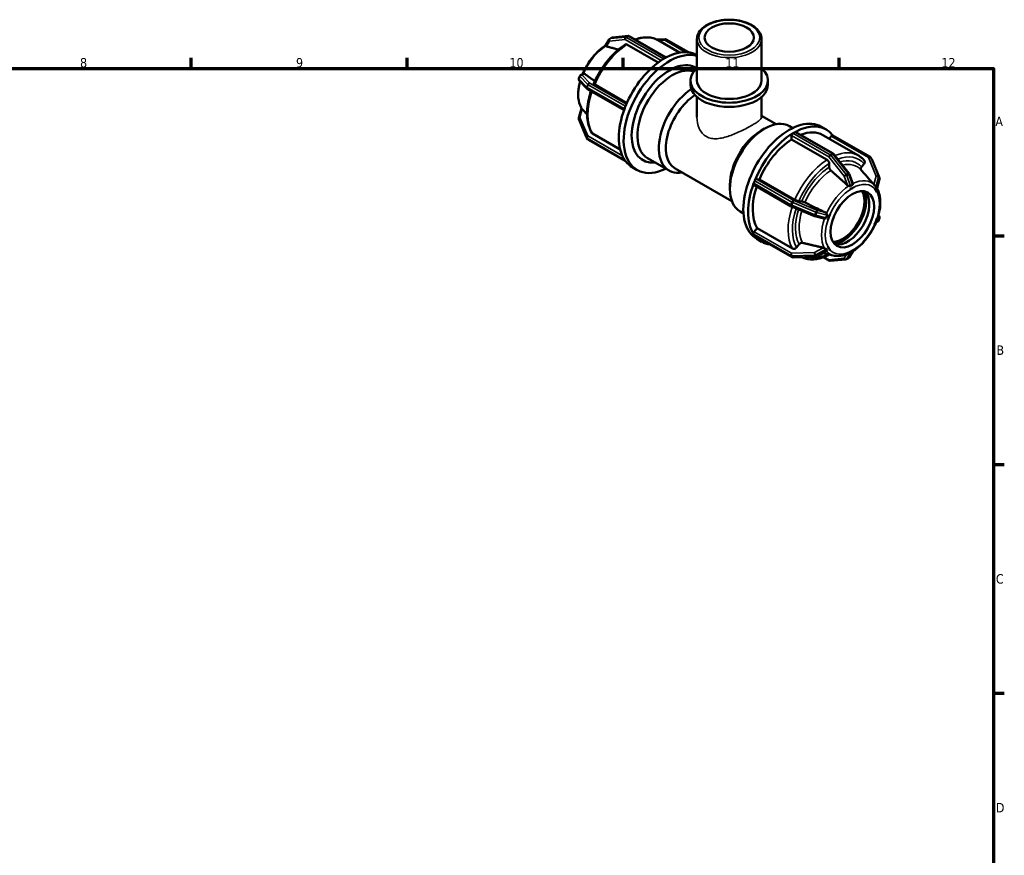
# Model space of a CAD drawing. Header units: millimetres. Extents: x 0 to 902, y -239 to 594.
# Tile 8 of 8: x 505 to 825, y 319 to 590. Entities that reach past the tile are written whole.
import ezdxf

# ---------------------------------------------------------------- set-up
doc = ezdxf.new("R2010")
doc.units = ezdxf.units.MM
for name, color, linetype, lineweight in [('Border (ANSI)', 7, 'Continuous', 70), ('Visible (ANSI)', 7, 'Continuous', 50), ('Visible Narrow (ANSI)', 7, 'Continuous', 35)]:
    doc.layers.add(name, color=color, linetype=linetype, lineweight=lineweight)
doc.styles.add('Note Text (ANSI)', font='tahoma.ttf')

# ---------------------------------------------------------------- blocks, each defined once
blk = doc.blocks.new('Borders Default Border')
at = {"layer": 'Border (ANSI)'}
for p, q in [((560.67, 574), (560.67, 577.45)), ((630.75, 574), (630.75, 577.45)), ((700.83, 574), (700.83, 577.45)), ((770.92, 574), (770.92, 577.45)), ((821, 519.75), (824.45, 519.75)), ((821, 445.5), (824.45, 445.5)), ((821, 371.25), (824.45, 371.25))]:
    blk.add_line(p, q, dxfattribs=at)
at = {"layer": 'Border (ANSI)', "flags": 128}
blk.add_lwpolyline([(20, 20), (20, 574), (821, 574), (821, 20), (20, 20)], dxfattribs=at)
at = {"layer": 'Border (ANSI)', "attachment_point": 7, "style": 'Note Text (ANSI)'}
for s, insert, char_height in [('8', (524.63, 574.33), 3.05), ('9', (594.7, 574.34), 3.05), ('10', (663.96, 574.34), 3.048), ('11', (734.04, 574.4), 3.048), ('12', (804.13, 574.4), 3.048), ('A', (821.63, 555.35), 3.05), ('B', (821.99, 481.1), 3.05), ('C', (821.8, 406.8), 3.05), ('D', (821.81, 332.6), 3.05)]:
    blk.add_mtext(s, dxfattribs=dict(at, insert=insert, char_height=char_height))

msp = doc.modelspace()

# ---------------------------------------------------------------- linework, layer by layer
at = {"layer": 'Visible (ANSI)'}
for p, q in [((695.182, 581.474), (696.371, 583.489)), ((697.225, 584.071), (696.588, 583.705)), ((702.483, 584.608), (697.469, 584.149)), ((712.205, 575.972), (702.07, 581.808)), ((714.81, 577.636), (702.837, 584.531)), ((711.792, 583.425), (714.534, 583.509)), ((712.245, 583.186), (719.154, 579.207)), ((714.852, 583.429), (722.022, 579.3)), ((724.803, 570.184), (724.803, 583.592)), ((745.758, 570.184), (745.758, 583.592)), ((724.788, 578.386), (724.803, 578.377)), ((713.99, 577.173), (714.308, 577.356)), ((714.308, 577.356), (714.626, 577.54)), ((687.071, 571.877), (687.885, 572.364)), ((686.82, 571.579), (686.502, 570.758)), ((686.625, 570.13), (689.131, 567.473)), ((691.628, 568.824), (702.051, 562.822)), ((722.708, 568.794), (722.708, 570.184)), ((747.854, 568.794), (747.854, 570.184)), ((689.268, 567.364), (701.136, 560.53)), ((724.803, 558.206), (724.803, 564.792)), ((745.758, 558.206), (745.758, 564.792)), ((686.481, 557.999), (687.307, 561.169)), ((701.289, 560.956), (701.448, 561.367)), ((701.448, 561.367), (701.607, 561.777)), ((689.014, 551.612), (686.508, 557.616)), ((745.758, 558.694), (750.499, 555.964)), ((690.886, 552.969), (699.888, 547.784)), ((745.636, 553.875), (746.763, 554.529)), ((754.791, 555.339), (755.869, 554.718)), ((755.935, 553.018), (756.254, 553.202)), ((756.254, 553.202), (756.572, 553.385)), ((756.871, 553.414), (768.96, 546.453)), ((765.178, 555.127), (766.733, 554.231)), ((689.077, 551.499), (689.395, 551.045)), ((689.587, 550.87), (701.65, 543.923)), ((755.511, 551.033), (755.511, 552.284)), ((767.006, 544.414), (755.511, 551.033)), ((765.685, 552.412), (777.181, 545.792)), ((767.697, 551.253), (768.375, 552.096)), ((780.975, 545.351), (768.886, 552.313)), ((701.448, 544.198), (701.289, 544.425)), ((701.607, 543.971), (701.448, 544.198)), ((708.813, 544.889), (715.771, 540.882)), ((767.714, 542.055), (767.714, 543.188)), ((769.128, 546.309), (774.141, 540.075)), ((778.179, 542.087), (779.027, 543.142)), ((781.485, 544.722), (781.167, 545.176)), ((781.548, 544.609), (784.054, 538.605)), ((703.828, 541.99), (705.384, 541.094)), ((717.7, 541.617), (736.127, 531.006)), ((780.345, 538.529), (778.079, 541.084)), ((743.235, 536.802), (743.394, 537.212)), ((743.394, 537.212), (743.553, 537.622)), ((744.132, 538.135), (745.069, 538.05)), ((745.069, 538.05), (756.564, 531.43)), ((774.24, 539.898), (775.363, 536.702)), ((784.081, 538.222), (783.253, 535.046)), ((735.493, 536.261), (735.493, 534.958)), ((755.391, 529.287), (743.303, 536.248)), ((774.49, 534.826), (774.489, 534.828)), ((774.489, 534.826), (774.49, 534.826)), ((775.232, 535.254), (774.49, 534.826)), ((775.975, 535.681), (775.232, 535.254)), ((775.974, 535.683), (775.975, 535.681)), ((775.975, 535.681), (775.974, 535.681)), ((782.462, 535.086), (782.464, 535.086)), ((782.464, 535.086), (782.464, 535.089)), ((782.835, 534.557), (782.464, 535.086)), ((782.537, 536.058), (782.487, 536.114)), ((783.206, 534.027), (782.835, 534.557)), ((783.206, 534.027), (783.205, 534.027)), ((783.207, 534.029), (783.206, 534.027)), ((757.885, 530.966), (758.733, 530.889)), ((738.822, 527.608), (739.9, 526.987)), ((762.981, 526.135), (755.461, 529.252)), ((765.925, 525.333), (763.054, 526.111)), ((767.259, 524.844), (767.257, 524.844)), ((767.63, 525.801), (767.259, 524.844)), ((768.001, 526.758), (767.63, 525.801)), ((767.999, 526.759), (768.001, 526.758)), ((768.001, 526.758), (768.001, 526.758)), ((782.464, 523.45), (782.835, 524.407)), ((782.835, 524.407), (783.206, 525.364)), ((783.49, 524.344), (782.866, 523.971)), ((783.205, 525.365), (783.206, 525.364)), ((783.206, 525.364), (783.207, 525.365)), ((783.937, 526.091), (783.692, 526.351)), ((783.742, 524.642), (784.06, 525.463)), ((743.39, 521.03), (744.326, 522.194)), ((744.326, 522.194), (755.822, 515.575)), ((782.464, 523.45), (782.462, 523.45)), ((782.464, 523.45), (782.464, 523.45)), ((743.394, 520.043), (743.235, 520.27)), ((743.553, 519.816), (743.394, 520.043)), ((755.71, 512.792), (743.621, 519.753)), ((744.218, 518.731), (745.774, 517.835)), ((757.142, 515.93), (757.991, 516.985)), ((766.955, 514.804), (763.826, 513.02)), ((767.257, 516.18), (767.259, 516.181)), ((767.259, 516.181), (767.259, 516.182)), ((767.259, 516.181), (767.63, 515.651)), ((767.63, 515.651), (768.001, 515.121)), ((768.001, 515.121), (767.999, 515.12)), ((768.001, 515.123), (768.001, 515.121)), ((775.342, 514.684), (774.191, 512.732)), ((774.49, 514.527), (774.489, 514.528)), ((774.489, 514.525), (774.49, 514.527)), ((774.49, 514.527), (775.232, 514.954)), ((775.232, 514.954), (775.975, 515.382)), ((775.974, 515.383), (775.975, 515.382)), ((775.975, 515.382), (775.974, 515.38)), ((763.547, 512.942), (756.027, 512.712)), ((769.425, 513.288), (765.64, 514.054)), ((765.839, 512.776), (767.725, 511.691)), ((768.079, 511.613), (773.092, 512.073)), ((773.337, 512.15), (773.973, 512.517))]:
    msp.add_line(p, q, dxfattribs=at)
for centre, start, end in [((696.888, 583.185), 119.93599, 149.47178), ((697.524, 583.551), 95.23725, 119.93599), ((702.538, 584.011), 60.06401, 95.23725), ((714.553, 582.909), 60.06401, 91.75008), ((687.061, 570.541), 158.80211, 223.33003), ((687.379, 571.362), 120.90262, 158.80211), ((689.568, 567.884), 223.33003, 240.06401), ((687.061, 557.847), 165.39131, 202.66139), ((689.568, 551.843), 202.66139, 215.02709), ((689.886, 551.39), 215.02709, 240.06401), ((768.661, 545.933), 38.80817, 60.06401), ((780.676, 544.832), 35.02709, 60.06401), ((780.994, 544.378), 22.66139, 35.02709), ((773.674, 539.699), 19.35067, 38.80817), ((783.501, 538.374), 345.39131, 22.66139), ((755.691, 529.807), 240.06401, 247.48785), ((763.211, 526.69), 247.48785, 254.84266), ((783.182, 524.859), 300.90262, 338.80211), ((783.501, 525.68), 338.80211, 43.33003), ((756.009, 513.312), 240.06401, 271.75008), ((763.529, 513.542), 271.75008, 299.68185), ((768.024, 512.21), 240.06401, 275.23725), ((773.038, 512.67), 275.23725, 299.93599), ((773.674, 513.036), 299.93599, 329.47178)]:
    msp.add_arc(centre, 0.6, start, end, dxfattribs=at)
for centre, major_axis, ratio in [((735.281, 584.083), (-8, 0), 0.5758617), ((775.232, 525.104), (-4.99, -8.666), 0.5780931)]:
    msp.add_ellipse(centre, major_axis=major_axis, ratio=ratio, dxfattribs=at)
for centre, major_axis, ratio, start_param, end_param in [((715.864, 559.292), (10.48, 18.198), 0.5780931, 0.1374266, 3.8461401), ((714.308, 560.188), (10.48, 18.198), 0.5780931, 0, 0.757689), ((714.308, 560.188), (-10.48, -18.198), 0.5780931, 3.9508326, 4.9464792), ((715.864, 559.292), (8.643, 15.009), 0.5780931, 6.2537173, 9.8177174), ((714.308, 560.188), (-10.48, -18.198), 0.5780931, 3.9250571, 3.9508326), ((713.99, 576.683), (0.299, 0.52), 0.5780931, 0.7834645, 0.9360981), ((714.308, 560.188), (-10.48, -18.198), 0.5780931, 3.8992816, 3.9250571), ((714.626, 577.049), (0.299, 0.52), 0.5780931, 0.6308308, 0.7834645), ((716.797, 558.755), (7.985, 13.865), 0.5780931, 0.1211581, 3.1415927), ((735.281, 570.184), (-12.573, 0), 0.5758617, 5.6974998, 10.0104635), ((735.281, 568.794), (-12.573, 0), 0.5758617, 0, 3.1415927), ((735.281, 570.184), (-10.477, 0), 0.5758617, 0, 3.1415927), ((723.755, 554.748), (-7.985, -13.865), 0.5780931, 3.9950461, 6.7342121), ((724.886, 554.096), (-7.186, -12.479), 0.5780931, 3.9966848, 6.2831853), ((714.308, 560.188), (-10.48, -18.198), 0.5780931, 4.9980301, 5.9936767), ((714.308, 560.188), (-10.48, -18.198), 0.5780931, 4.9722547, 4.9980301), ((701.657, 560.923), (0.299, 0.52), 0.5780931, 1.830662, 1.9832957), ((714.308, 560.188), (-10.48, -18.198), 0.5780931, 4.9464792, 4.9722547), ((701.975, 561.743), (0.299, 0.52), 0.5780931, 1.6780283, 1.830662), ((746.807, 541.473), (-7.985, -13.865), 0.5780931, 3.1415927, 6.2831853), ((754.698, 536.929), (10.48, 18.198), 0.5780931, 0, 3.1415927), ((756.254, 536.033), (10.48, 18.198), 0.5780931, 6.0459761, 7.0408743), ((745.675, 542.125), (-7.186, -12.479), 0.5780931, 3.9289245, 5.4958534), ((756.254, 536.033), (-10.48, -18.198), 0.5780931, 3.9508326, 4.9464792), ((755.935, 552.528), (0.299, 0.52), 0.5780931, 0.9360981, 2.3542608), ((755.935, 552.528), (-0.299, -0.52), 0.5780931, 3.9250571, 4.0776908), ((756.572, 552.894), (-0.299, -0.52), 0.5780931, 3.7724234, 3.9250571), ((756.572, 552.894), (0.299, 0.52), 0.5780931, 0, 0.6308308), ((756.254, 536.033), (9.432, 16.378), 0.5780931, 0, 0.6210806), ((756.254, 536.033), (-9.432, -16.378), 0.5780931, 3.9806413, 4.9166705), ((768.587, 551.793), (0.299, 0.52), 0.5780931, 0, 1.3070632), ((701.657, 544.882), (-0.299, -0.52), 0.5780931, 5.8668186, 6.0194522), ((714.308, 560.188), (-10.48, -18.198), 0.5780931, 5.9936767, 6.0194522), ((714.308, 560.188), (-10.48, -18.198), 0.5780931, 6.0194522, 6.0452277), ((701.975, 544.428), (-0.299, -0.52), 0.5780931, 6.0194522, 6.1720859), ((714.308, 560.188), (-10.48, -18.198), 0.5780931, 6.0452277, 6.2831853), ((743.602, 536.768), (-0.299, -0.52), 0.5780931, 4.9722547, 5.1248883), ((743.92, 537.588), (-0.299, -0.52), 0.5780931, 4.819621, 4.9722547), ((743.92, 537.588), (0.299, 0.52), 0.5780931, 0.2598657, 1.6780283), ((756.254, 536.033), (-10.48, -18.198), 0.5780931, 4.9980301, 5.9936767), ((756.254, 536.033), (-9.432, -16.378), 0.5780931, 5.0509178, 5.963868), ((743.602, 536.768), (-0.299, -0.52), 0.5780931, 5.1248883, 6.2831853), ((772.121, 526.896), (-4.99, -8.666), 0.5780931, 0.3157475, 2.8258452), ((772.121, 526.896), (5.384, 9.35), 0.5780931, 3.5643483, 5.8604297), ((773.677, 526), (-4.99, -8.666), 0.5780931, 0.1558942, 2.9856984), ((743.602, 520.727), (0.299, 0.52), 0.5780931, 1.3070632, 2.7252259), ((743.602, 520.727), (-0.299, -0.52), 0.5780931, 5.8668186, 6.0194522), ((743.92, 520.273), (-0.299, -0.52), 0.5780931, 6.0194522, 6.1720859), ((743.92, 520.273), (-0.299, -0.52), 0.5780931, 6.1720859, 6.2831853), ((756.254, 536.033), (-10.48, -18.198), 0.5780931, 6.0452277, 6.5203945)]:
    msp.add_ellipse(centre, major_axis=major_axis, ratio=ratio, start_param=start_param, end_param=end_param, dxfattribs=at)
for points, knots in [([(745.758, 583.592), (745.758, 584.238), (745.594, 584.881), (744.958, 586.119), (744.47, 586.708), (743.202, 587.79), (742.403, 588.274), (740.591, 589.068), (739.576, 589.375), (737.441, 589.783), (736.322, 589.885), (734.089, 589.875), (732.975, 589.765), (730.857, 589.34), (729.853, 589.026), (728.054, 588.217), (727.258, 587.721), (725.972, 586.585), (725.476, 585.946), (724.929, 584.721), (724.803, 584.157), (724.803, 583.592)], [0.7853982, 0.7853982, 0.7853982, 0.7853982, 1.073232, 1.073232, 1.3792193, 1.3792193, 1.705924, 1.705924, 2.0356042, 2.0356042, 2.3636736, 2.3636736, 2.6910265, 2.6910265, 3.0191581, 3.0191581, 3.3488787, 3.3488787, 3.6750576, 3.6750576, 3.9269908, 3.9269908, 3.9269908, 3.9269908]), ([(695.22, 581.537), (694.21, 580.917), (693.224, 580.123), (691.337, 578.234), (690.442, 577.128), (688.889, 574.77), (688.225, 573.523), (687.695, 572.25)], [6.31658094, 6.31658094, 6.31658094, 6.31658094, 6.635716, 6.635716, 6.96702541, 6.96702541, 7.28973981, 7.28973981, 7.28973981, 7.28973981]), ([(701.558, 581.848), (700.728, 581.316), (699.908, 580.701), (698.313, 579.324), (697.536, 578.562), (696.051, 576.92), (695.343, 576.038), (694.014, 574.184), (693.395, 573.212), (692.266, 571.207), (691.756, 570.175), (691.309, 569.131)], [0.05651419, 0.05651419, 0.05651419, 0.05651419, 0.24328484, 0.24328484, 0.4300555, 0.4300555, 0.61682616, 0.61682616, 0.80359682, 0.80359682, 0.99036747, 0.99036747, 0.99036747, 0.99036747]), ([(702.07, 581.808), (701.983, 581.858), (701.88, 581.894), (701.719, 581.909), (701.632, 581.892), (701.566, 581.854), (701.562, 581.851), (701.558, 581.848)], [0, 0, 0, 0, 0.037005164, 0.037005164, 0.0740396, 0.0740396, 0.076532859, 0.076532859, 0.076532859, 0.076532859]), ([(712.245, 583.186), (711.737, 583.478), (711.193, 583.706), (710.052, 584.027), (709.456, 584.12), (708.231, 584.175), (707.602, 584.137), (706.326, 583.936), (705.679, 583.773), (704.927, 583.518), (704.825, 583.482), (704.723, 583.445)], [5.49972085, 5.49972085, 5.49972085, 5.49972085, 5.64513519, 5.64513519, 5.79054953, 5.79054953, 5.93596387, 5.93596387, 6.08137821, 6.08137821, 6.10415179, 6.10415179, 6.10415179, 6.10415179]), ([(695.197, 581.351), (695.192, 581.359), (695.188, 581.367), (695.167, 581.412), (695.166, 581.442), (695.18, 581.47), (695.181, 581.472), (695.182, 581.474)], [-0.388686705, -0.388686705, -0.388686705, -0.388686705, -0.382344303, -0.382344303, -0.351456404, -0.351456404, -0.349249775, -0.349249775, -0.349249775, -0.349249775]), ([(695.441, 581.206), (695.436, 581.207), (695.431, 581.209), (695.359, 581.229), (695.297, 581.256), (695.229, 581.309), (695.21, 581.329), (695.197, 581.351)], [0.215472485, 0.215472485, 0.215472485, 0.215472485, 0.217642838, 0.217642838, 0.247584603, 0.247584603, 0.263261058, 0.263261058, 0.263261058, 0.263261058]), ([(688.007, 572.41), (688.043, 572.417), (688.079, 572.419), (688.181, 572.408), (688.244, 572.382), (688.301, 572.344), (688.305, 572.341), (688.309, 572.338)], [0.163599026, 0.163599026, 0.163599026, 0.163599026, 0.179275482, 0.179275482, 0.209217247, 0.209217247, 0.2113876, 0.2113876, 0.2113876, 0.2113876]), ([(686.87, 569.87), (686.719, 569.325), (686.595, 568.782), (686.266, 566.947), (686.199, 565.687), (686.423, 563.36), (686.713, 562.291), (687.233, 561.302), (687.272, 561.23), (687.313, 561.159)], [7.48969952, 7.48969952, 7.48969952, 7.48969952, 7.62697504, 7.62697504, 7.95908465, 7.95908465, 8.29015771, 8.29015771, 8.31647689, 8.31647689, 8.31647689, 8.31647689]), ([(691.31, 569.13), (691.305, 569.12), (691.304, 569.108), (691.316, 569.065), (691.353, 569.019), (691.456, 568.932), (691.541, 568.874), (691.628, 568.824)], [-0.089187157, -0.089187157, -0.089187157, -0.089187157, -0.0740396, -0.0740396, -0.037005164, -0.037005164, 0, 0, 0, 0]), ([(690.397, 566.715), (690.105, 565.826), (689.862, 564.937), (689.444, 563.014), (689.29, 561.985), (689.136, 559.987), (689.136, 559.018), (689.294, 557.169), (689.452, 556.289), (689.931, 554.648), (690.251, 553.886), (690.652, 553.199)], [1.13345238, 1.13345238, 1.13345238, 1.13345238, 1.2909049, 1.2909049, 1.47781794, 1.47781794, 1.66473097, 1.66473097, 1.85164401, 1.85164401, 2.03855705, 2.03855705, 2.03855705, 2.03855705]), ([(687.351, 561.119), (687.367, 561.107), (687.387, 561.089), (687.452, 561.028), (687.503, 560.973), (687.559, 560.911), (687.563, 560.907), (687.567, 560.903)], [0.163599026, 0.163599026, 0.163599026, 0.163599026, 0.179275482, 0.179275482, 0.209217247, 0.209217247, 0.2113876, 0.2113876, 0.2113876, 0.2113876]), ([(690.652, 553.199), (690.655, 553.194), (690.658, 553.188), (690.713, 553.1), (690.798, 553.019), (690.886, 552.969)], [-0.039469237, -0.039469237, -0.039469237, -0.039469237, -0.037005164, -0.037005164, 0, 0, 0, 0]), ([(767.714, 543.188), (767.714, 543.289), (767.693, 543.419), (767.626, 543.645), (767.568, 543.779), (767.445, 543.993), (767.358, 544.111), (767.196, 544.281), (767.094, 544.363), (767.006, 544.414)], [-0.14821822, -0.14821822, -0.14821822, -0.14821822, -0.11111156, -0.11111156, -0.0740396, -0.0740396, -0.03700516, -0.03700516, 0, 0, 0, 0]), ([(779.107, 544.167), (778.997, 544.299), (778.883, 544.426), (778.647, 544.671), (778.525, 544.789), (778.275, 545.016), (778.146, 545.125), (777.881, 545.333), (777.746, 545.432), (777.468, 545.619), (777.326, 545.708), (777.181, 545.792)], [5.29168983, 5.29168983, 5.29168983, 5.29168983, 5.33329603, 5.33329603, 5.37490224, 5.37490224, 5.41650844, 5.41650844, 5.45811465, 5.45811465, 5.49972085, 5.49972085, 5.49972085, 5.49972085]), ([(779.027, 543.142), (779.103, 543.236), (779.172, 543.359), (779.245, 543.571), (779.262, 543.698), (779.246, 543.903), (779.209, 544.015), (779.143, 544.121), (779.126, 544.144), (779.106, 544.167)], [-0.14821822, -0.14821822, -0.14821822, -0.14821822, -0.11111156, -0.11111156, -0.0740396, -0.0740396, -0.03700516, -0.03700516, -0.02655564, -0.02655564, -0.02655564, -0.02655564]), ([(768.238, 540.962), (768.207, 540.989), (768.177, 541.018), (768.07, 541.132), (767.983, 541.249), (767.859, 541.463), (767.801, 541.598), (767.734, 541.823), (767.714, 541.954), (767.714, 542.055)], [0.32102144, 0.32102144, 0.32102144, 0.32102144, 0.3334915, 0.3334915, 0.37053271, 0.37053271, 0.40762282, 0.40762282, 0.44474813, 0.44474813, 0.44474813, 0.44474813]), ([(778.1, 541.06), (778.081, 541.083), (778.064, 541.107), (777.997, 541.213), (777.961, 541.326), (777.944, 541.53), (777.961, 541.657), (778.035, 541.87), (778.103, 541.993), (778.179, 542.087)], [0.32289039, 0.32289039, 0.32289039, 0.32289039, 0.3334915, 0.3334915, 0.37053271, 0.37053271, 0.40762282, 0.40762282, 0.44474813, 0.44474813, 0.44474813, 0.44474813]), ([(769.425, 513.288), (770.284, 513.114), (771.202, 513.14), (773.154, 513.562), (774.195, 513.996), (776.268, 515.238), (777.299, 516.058), (779.225, 517.987), (780.12, 519.093), (781.69, 521.476), (782.366, 522.753), (783.437, 525.358), (783.832, 526.686), (784.296, 529.274), (784.363, 530.534), (784.139, 532.861), (783.849, 533.93), (783.331, 534.915), (783.293, 534.984), (783.255, 535.052)], [2.549122, 2.549122, 2.549122, 2.549122, 2.8400205, 2.8400205, 3.1615244, 3.1615244, 3.4941233, 3.4941233, 3.8254328, 3.8254328, 4.1552235, 4.1552235, 4.4853824, 4.4853824, 4.817492, 4.817492, 5.1485651, 5.1485651, 5.1736652, 5.1736652, 5.1736652, 5.1736652]), ([(774.052, 535.941), (774, 535.957), (773.949, 535.977), (773.806, 536.046), (773.721, 536.104), (773.651, 536.163), (773.646, 536.168), (773.641, 536.172), (773.636, 536.176)], [0.381241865, 0.381241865, 0.381241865, 0.381241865, 0.39691832, 0.39691832, 0.426860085, 0.426860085, 0.426860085, 0.429030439, 0.429030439, 0.429030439, 0.429030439]), ([(774.628, 535.886), (774.627, 535.886), (774.626, 535.885), (774.597, 535.867), (774.566, 535.856), (774.478, 535.845), (774.419, 535.851), (774.273, 535.876), (774.171, 535.905), (774.06, 535.939), (774.056, 535.94), (774.052, 535.941)], [-0.099898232, -0.099898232, -0.099898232, -0.099898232, -0.099462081, -0.099462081, -0.084997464, -0.084997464, -0.062914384, -0.062914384, -0.029479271, -0.029479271, -0.028206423, -0.028206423, -0.028206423, -0.028206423]), ([(775.264, 536.253), (775.152, 536.199), (775.044, 536.141), (774.941, 536.082), (774.839, 536.023), (774.734, 535.958), (774.628, 535.886)], [-0.043396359, -0.043396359, -0.043396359, -0.043396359, 0, 0, 0, 0.043396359, 0.043396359, 0.043396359, 0.043396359]), ([(775.364, 536.697), (775.369, 536.682), (775.374, 536.666), (775.395, 536.575), (775.396, 536.497), (775.375, 536.392), (775.361, 536.353), (775.323, 536.296), (775.303, 536.275), (775.273, 536.258), (775.269, 536.255), (775.264, 536.253)], [-0.174167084, -0.174167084, -0.174167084, -0.174167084, -0.167555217, -0.167555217, -0.135588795, -0.135588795, -0.116612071, -0.116612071, -0.102522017, -0.102522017, -0.100086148, -0.100086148, -0.100086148, -0.100086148]), ([(782.487, 536.114), (782.474, 536.129), (782.461, 536.144), (782.381, 536.234), (782.317, 536.305), (782.264, 536.365), (782.26, 536.369), (782.257, 536.373), (782.253, 536.378)], [0.391103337, 0.391103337, 0.391103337, 0.391103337, 0.39691832, 0.39691832, 0.426860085, 0.426860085, 0.426860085, 0.429030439, 0.429030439, 0.429030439, 0.429030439]), ([(782.558, 536.034), (782.557, 536.035), (782.555, 536.037), (782.552, 536.04), (782.551, 536.042), (782.548, 536.045), (782.547, 536.046), (782.544, 536.05), (782.543, 536.051), (782.54, 536.054), (782.538, 536.056), (782.537, 536.058)], [5.3051841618, 5.3051841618, 5.3051841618, 5.3051841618, 5.3058927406, 5.3058927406, 5.3066013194, 5.3066013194, 5.3073098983, 5.3073098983, 5.3080184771, 5.3080184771, 5.3087270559, 5.3087270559, 5.3087270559, 5.3087270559]), ([(782.877, 535.555), (782.876, 535.556), (782.875, 535.558), (782.859, 535.578), (782.843, 535.602), (782.797, 535.679), (782.764, 535.739), (782.681, 535.875), (782.624, 535.959), (782.555, 536.038)], [-0.102937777, -0.102937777, -0.102937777, -0.102937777, -0.101887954, -0.101887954, -0.086181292, -0.086181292, -0.0602102, -0.0602102, -0.028243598, -0.028243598, -0.028243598, -0.028243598]), ([(783.195, 535.101), (783.143, 535.187), (783.09, 535.267), (783.039, 535.34), (782.988, 535.413), (782.934, 535.486), (782.877, 535.555)], [-0.043396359, -0.043396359, -0.043396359, -0.043396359, 0, 0, 0, 0.043396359, 0.043396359, 0.043396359, 0.043396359]), ([(783.253, 535.046), (783.253, 535.045), (783.252, 535.044), (783.248, 535.042), (783.241, 535.043), (783.223, 535.061), (783.213, 535.073), (783.199, 535.095), (783.197, 535.098), (783.195, 535.101)], [-0.140611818, -0.140611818, -0.140611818, -0.140611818, -0.135162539, -0.135162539, -0.116936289, -0.116936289, -0.102867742, -0.102867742, -0.100499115, -0.100499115, -0.100499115, -0.100499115]), ([(756.564, 531.43), (756.651, 531.38), (756.772, 531.319), (756.991, 531.221), (757.128, 531.166), (757.359, 531.085), (757.493, 531.045), (757.699, 530.993), (757.809, 530.973), (757.885, 530.966)], [0, 0, 0, 0, 0.03700516, 0.03700516, 0.0740396, 0.0740396, 0.11111156, 0.11111156, 0.14821822, 0.14821822, 0.14821822, 0.14821822]), ([(758.733, 530.889), (758.809, 530.882), (758.918, 530.862), (759.125, 530.81), (759.259, 530.77), (759.49, 530.689), (759.627, 530.634), (759.774, 530.569), (759.812, 530.551), (759.85, 530.533)], [0.14823902, 0.14823902, 0.14823902, 0.14823902, 0.18536433, 0.18536433, 0.22245443, 0.22245443, 0.25949564, 0.25949564, 0.2719657, 0.2719657, 0.2719657, 0.2719657]), ([(766.504, 527.309), (766.51, 527.306), (766.516, 527.303), (766.522, 527.3), (766.606, 527.257), (766.69, 527.198), (766.799, 527.087), (766.833, 527.045), (766.862, 527.001)], [0.424689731, 0.424689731, 0.424689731, 0.424689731, 0.426860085, 0.426860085, 0.426860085, 0.45680185, 0.45680185, 0.472478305, 0.472478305, 0.472478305, 0.472478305]), ([(766.206, 525.309), (766.157, 525.304), (766.107, 525.303), (766.013, 525.313), (765.968, 525.321), (765.925, 525.333)], [0.381241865, 0.381241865, 0.381241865, 0.381241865, 0.39691832, 0.39691832, 0.410751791, 0.410751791, 0.410751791, 0.410751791]), ([(766.697, 525.6), (766.696, 525.599), (766.696, 525.597), (766.682, 525.559), (766.662, 525.526), (766.591, 525.449), (766.531, 525.411), (766.39, 525.347), (766.299, 525.32), (766.206, 525.309)], [-0.10171384, -0.10171384, -0.10171384, -0.10171384, -0.101069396, -0.101069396, -0.08551793, -0.08551793, -0.059384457, -0.059384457, -0.028142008, -0.028142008, -0.028142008, -0.028142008]), ([(767.015, 526.421), (766.952, 526.282), (766.895, 526.146), (766.844, 526.014), (766.793, 525.882), (766.743, 525.743), (766.697, 525.6)], [-0.043396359, -0.043396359, -0.043396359, -0.043396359, 0, 0, 0, 0.043396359, 0.043396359, 0.043396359, 0.043396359]), ([(766.862, 527.001), (766.911, 526.926), (766.954, 526.847), (767.016, 526.697), (767.038, 526.621), (767.04, 526.511), (767.035, 526.472), (767.019, 526.43), (767.017, 526.425), (767.015, 526.421)], [-0.175835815, -0.175835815, -0.175835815, -0.175835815, -0.147812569, -0.147812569, -0.119556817, -0.119556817, -0.103587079, -0.103587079, -0.10157858, -0.10157858, -0.10157858, -0.10157858]), ([(755.822, 515.575), (755.909, 515.524), (756.029, 515.487), (756.248, 515.466), (756.386, 515.479), (756.616, 515.541), (756.75, 515.601), (756.957, 515.737), (757.066, 515.836), (757.142, 515.93)], [0, 0, 0, 0, 0.03700516, 0.03700516, 0.0740396, 0.0740396, 0.11111156, 0.11111156, 0.14821822, 0.14821822, 0.14821822, 0.14821822]), ([(757.991, 516.985), (758.066, 517.079), (758.176, 517.178), (758.383, 517.314), (758.517, 517.374), (758.747, 517.436), (758.885, 517.449), (759.031, 517.435), (759.07, 517.429), (759.107, 517.42)], [0.14823902, 0.14823902, 0.14823902, 0.14823902, 0.18536433, 0.18536433, 0.22245443, 0.22245443, 0.25949564, 0.25949564, 0.2719657, 0.2719657, 0.2719657, 0.2719657]), ([(765.762, 515.873), (765.768, 515.872), (765.774, 515.87), (765.78, 515.869), (765.865, 515.848), (765.961, 515.817), (766.107, 515.757), (766.157, 515.735), (766.206, 515.71)], [0.424689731, 0.424689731, 0.424689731, 0.424689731, 0.426860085, 0.426860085, 0.426860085, 0.45680185, 0.45680185, 0.472478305, 0.472478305, 0.472478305, 0.472478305]), ([(766.206, 515.71), (766.235, 515.695), (766.265, 515.681), (766.379, 515.627), (766.458, 515.593), (766.563, 515.543), (766.602, 515.522), (766.658, 515.484), (766.677, 515.466), (766.693, 515.443), (766.695, 515.44), (766.697, 515.437)], [-0.175264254, -0.175264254, -0.175264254, -0.175264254, -0.164847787, -0.164847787, -0.135162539, -0.135162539, -0.116936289, -0.116936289, -0.102867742, -0.102867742, -0.100499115, -0.100499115, -0.100499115, -0.100499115]), ([(766.697, 515.437), (766.743, 515.354), (766.793, 515.276), (766.844, 515.203), (766.895, 515.13), (766.952, 515.056), (767.015, 514.983)], [-0.043396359, -0.043396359, -0.043396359, -0.043396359, 0, 0, 0, 0.043396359, 0.043396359, 0.043396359, 0.043396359]), ([(767.015, 514.983), (767.016, 514.982), (767.017, 514.98), (767.033, 514.96), (767.04, 514.941), (767.04, 514.89), (767.022, 514.859), (766.985, 514.823), (766.971, 514.813), (766.955, 514.804)], [-0.102937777, -0.102937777, -0.102937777, -0.102937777, -0.101887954, -0.101887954, -0.086181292, -0.086181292, -0.0602102, -0.0602102, -0.048155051, -0.048155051, -0.048155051, -0.048155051]), ([(758.77, 512.796), (759.144, 512.616), (759.535, 512.468), (760.509, 512.194), (761.105, 512.101), (762.331, 512.046), (762.959, 512.084), (764.235, 512.285), (764.883, 512.448), (766.184, 512.889), (766.838, 513.168), (767.49, 513.501)], [2.40051754, 2.40051754, 2.40051754, 2.40051754, 2.50354254, 2.50354254, 2.64895688, 2.64895688, 2.79437122, 2.79437122, 2.93978556, 2.93978556, 3.0851999, 3.0851999, 3.0851999, 3.0851999]), ([(767.49, 513.501), (767.496, 513.504), (767.501, 513.507), (767.557, 513.54), (767.606, 513.591), (767.64, 513.65)], [0.07092554, 0.07092554, 0.07092554, 0.07092554, 0.0740396, 0.0740396, 0.104732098, 0.104732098, 0.104732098, 0.104732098])]:
    msp.add_open_spline(points, degree=3, knots=knots, dxfattribs=at)
for points, weights in [([(699.308, 580.18), (697.274, 580.72), (695.441, 581.206)], [1.00107345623, 1.00203618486, 1.00032963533]), ([(688.309, 572.338), (689.886, 571.198), (691.658, 569.918)], [1.00033048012, 1.00224424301, 1.00079993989]), ([(687.567, 560.903), (688.341, 560.029), (689.16, 559.105)], [1.00033048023, 1.00126884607, 1.00139987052]), ([(773.636, 536.176), (771.128, 538.4), (768.238, 540.962)], [1.00032963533, 1.00266568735, 1]), ([(782.253, 536.378), (781.331, 537.417), (780.345, 538.529)], [1.00033048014, 1.00144743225, 1.00142050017]), ([(759.85, 530.533), (763.412, 528.807), (766.504, 527.309)], [1, 1.00266611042, 1.00033048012]), ([(759.107, 517.42), (762.67, 516.591), (765.762, 515.873)], [1, 1.00266611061, 1.00033048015])]:
    msp.add_rational_spline(points, weights, degree=2, dxfattribs=at)
for points in [[(687.885, 572.364), (687.921, 572.385), (687.961, 572.401), (688.007, 572.41)], [(687.313, 561.159), (687.319, 561.149), (687.331, 561.135), (687.351, 561.119)], [(774.489, 534.828), (774.743, 534.971), (774.997, 535.118), (775.232, 535.254)], [(774.489, 534.826), (774.489, 534.827), (774.489, 534.827), (774.489, 534.828)], [(775.232, 535.254), (775.468, 535.389), (775.722, 535.535), (775.974, 535.683)], [(775.363, 536.702), (775.363, 536.7), (775.364, 536.698), (775.364, 536.697)], [(782.462, 535.086), (782.463, 535.087), (782.464, 535.088), (782.464, 535.089)], [(782.835, 534.557), (782.715, 534.728), (782.591, 534.905), (782.462, 535.086)], [(782.464, 535.089), (782.59, 534.905), (782.717, 534.725), (782.835, 534.557)], [(782.835, 534.557), (782.953, 534.389), (783.08, 534.207), (783.207, 534.029)], [(783.205, 534.027), (783.08, 534.208), (782.955, 534.386), (782.835, 534.557)], [(767.257, 524.844), (767.386, 525.169), (767.512, 525.497), (767.63, 525.801)], [(767.63, 525.801), (767.748, 526.105), (767.876, 526.432), (767.999, 526.759)], [(767.999, 526.759), (768, 526.759), (768, 526.758), (768.001, 526.758)], [(782.462, 523.45), (782.591, 523.777), (782.715, 524.098), (782.835, 524.407)], [(782.835, 524.407), (782.717, 524.103), (782.59, 523.776), (782.464, 523.45)], [(782.835, 524.407), (782.955, 524.716), (783.08, 525.037), (783.205, 525.365)], [(783.207, 525.365), (783.08, 525.038), (782.953, 524.711), (782.835, 524.407)], [(783.205, 525.365), (783.206, 525.365), (783.206, 525.365), (783.207, 525.365)], [(767.257, 516.18), (767.257, 516.18), (767.258, 516.181), (767.259, 516.182)], [(767.63, 515.651), (767.512, 515.819), (767.386, 516.001), (767.257, 516.18)], [(767.259, 516.182), (767.386, 515.999), (767.51, 515.822), (767.63, 515.651)], [(767.63, 515.651), (767.75, 515.48), (767.874, 515.302), (768.001, 515.123)], [(767.999, 515.12), (767.876, 515.302), (767.748, 515.483), (767.63, 515.651)], [(775.232, 514.954), (774.997, 514.819), (774.743, 514.673), (774.489, 514.525)], [(774.489, 514.528), (774.744, 514.673), (774.993, 514.816), (775.232, 514.954)], [(774.489, 514.525), (774.489, 514.526), (774.489, 514.527), (774.489, 514.528)], [(775.232, 514.954), (775.472, 515.092), (775.721, 515.235), (775.974, 515.383)], [(775.974, 515.38), (775.722, 515.237), (775.468, 515.09), (775.232, 514.954)]]:
    msp.add_open_spline(points, degree=3, dxfattribs=at)
at = {"layer": 'Visible Narrow (ANSI)'}
for p, q in [((695.441, 581.206), (696.464, 582.94)), ((696.464, 582.94), (701.477, 583.4)), ((701.689, 584.191), (696.676, 583.732)), ((696.676, 583.732), (697.312, 584.098)), ((697.312, 584.098), (702.325, 584.558)), ((701.477, 583.4), (713.183, 576.659)), ((702.325, 584.558), (701.689, 584.191)), ((701.901, 584.135), (702.538, 584.501)), ((713.99, 577.173), (701.901, 584.135)), ((702.538, 584.501), (714.626, 577.54)), ((712.308, 583.15), (714.341, 583.212)), ((714.341, 583.212), (721.016, 579.368)), ((687.592, 571.909), (688.309, 572.338)), ((690.098, 569.252), (687.592, 571.909)), ((686.531, 570.693), (686.849, 571.513)), ((689.038, 568.036), (686.531, 570.693)), ((686.849, 571.513), (689.356, 568.856)), ((689.356, 568.856), (689.038, 568.036)), ((689.2, 567.918), (689.519, 568.738)), ((689.519, 568.738), (701.607, 561.777)), ((701.894, 562.459), (690.098, 569.252)), ((701.289, 560.956), (689.2, 567.918)), ((686.849, 558.15), (687.567, 560.903)), ((689.356, 552.146), (686.849, 558.15)), ((768.024, 546.057), (755.935, 553.018)), ((756.572, 553.385), (768.661, 546.423)), ((689.519, 550.933), (689.2, 551.387)), ((689.2, 551.387), (701.289, 544.425)), ((700.614, 545.663), (689.356, 552.146)), ((701.607, 543.971), (689.519, 550.933)), ((755.511, 552.284), (767.6, 545.322)), ((768.375, 552.096), (780.464, 545.134)), ((768.661, 546.423), (768.024, 546.057)), ((767.6, 545.322), (772.613, 539.089)), ((768.236, 545.869), (768.873, 546.236)), ((773.25, 539.636), (768.236, 545.869)), ((768.873, 546.236), (773.886, 540.002)), ((780.464, 545.134), (782.97, 539.13)), ((781.206, 545.105), (781.524, 544.651)), ((783.713, 539.101), (781.206, 545.105)), ((781.524, 544.651), (784.031, 538.647)), ((773.886, 540.002), (773.25, 539.636)), ((755.323, 529.84), (743.235, 536.802)), ((743.553, 537.622), (755.642, 530.661)), ((756.221, 531.174), (744.132, 538.135)), ((772.613, 539.089), (773.636, 536.176)), ((773.416, 539.338), (774.052, 539.704)), ((774.628, 535.886), (773.416, 539.338)), ((774.052, 539.704), (775.264, 536.253)), ((782.97, 539.13), (782.253, 536.378)), ((782.877, 535.555), (783.727, 538.817)), ((784.045, 538.363), (783.195, 535.101)), ((784.031, 538.647), (783.713, 539.101)), ((783.727, 538.817), (784.045, 538.363)), ((755.642, 530.661), (755.323, 529.84)), ((755.585, 529.714), (755.903, 530.534)), ((755.903, 530.534), (763.423, 527.417)), ((763.741, 528.057), (756.221, 531.174)), ((763.105, 526.597), (755.585, 529.714)), ((763.423, 527.417), (763.105, 526.597)), ((763.422, 526.487), (763.741, 527.308)), ((766.504, 527.309), (763.741, 528.057)), ((763.741, 527.308), (767.015, 526.421)), ((766.697, 525.6), (763.422, 526.487)), ((783.727, 524.626), (782.943, 524.157)), ((783.254, 524.973), (784.045, 525.447)), ((783.713, 526.227), (783.645, 526.186)), ((783.669, 526.272), (783.713, 526.227)), ((784.045, 525.447), (783.727, 524.626)), ((755.479, 514.068), (743.39, 521.03)), ((743.235, 520.27), (755.323, 513.309)), ((755.642, 512.855), (743.553, 519.816)), ((765.762, 515.873), (762.999, 514.298)), ((763.422, 513.571), (766.697, 515.437)), ((767.015, 514.983), (763.741, 513.117)), ((775.25, 514.628), (774.052, 512.596)), ((755.323, 513.309), (755.642, 512.855)), ((762.999, 514.298), (755.479, 514.068)), ((755.585, 513.248), (763.105, 513.478)), ((755.903, 512.794), (755.585, 513.248)), ((763.423, 513.024), (755.903, 512.794)), ((763.105, 513.478), (763.423, 513.024)), ((763.741, 513.117), (763.422, 513.571)), ((767.6, 511.966), (766.053, 512.857)), ((772.613, 512.426), (767.6, 511.966)), ((773.369, 513.708), (772.613, 512.426)), ((773.416, 512.23), (774.62, 514.272)), ((774.052, 512.596), (773.416, 512.23))]:
    msp.add_line(p, q, dxfattribs=at)
msp.add_ellipse((735.281, 584.083), major_axis=(-9.878, 0), ratio=0.5758617, dxfattribs=at)
for centre, major_axis, ratio, start_param, end_param in [((702.813, 566.808), (9.432, 16.378), 0.5780931, 0.8390486, 1.7750778), ((696.888, 583.185), (-0.517, 0.305), 0.7754336, 0, 1.1568268), ((696.888, 583.185), (-0.055, 0.597), 0.7885742, 0.3479284, 1.9187247), ((696.888, 583.185), (-0.299, 0.52), 0.5780931, 6.0233196, 6.2831853), ((697.524, 583.551), (-0.299, 0.52), 0.5780931, 6.0233196, 6.2831853), ((697.524, 583.551), (-0.055, 0.597), 0.7885742, 0, 0.3479284), ((701.901, 583.644), (-0.055, 0.597), 0.7885742, 0.3479284, 1.9187247), ((701.901, 583.644), (0.299, 0.52), 0.5780931, 0.7834645, 2.3542608), ((701.901, 583.644), (-0.299, 0.52), 0.5780931, 5.4997209, 6.0233196), ((702.538, 584.011), (-0.055, 0.597), 0.7885742, 0, 0.3479284), ((702.538, 584.011), (-0.299, 0.52), 0.5780931, 5.4997209, 6.0233196), ((702.538, 584.011), (0.299, 0.52), 0.5780931, 0, 0.7834645), ((702.813, 566.808), (9.432, 16.378), 0.5780931, 0, 0.6210806), ((714.553, 582.909), (-0.018, 0.6), 0.3942871, 0, 1.0298109), ((714.553, 582.909), (0.299, 0.52), 0.5780931, 0, 1.3070632), ((735.281, 583.592), (-10.477, 0), 0.5758617, 0, 3.1415927), ((695.853, 570.815), (-6.677, -11.596), 0.5780931, 3.9944467, 4.9028651), ((687.379, 571.362), (0.436, 0.412), 0.8949304, 0.4891578, 2.0599541), ((687.379, 571.362), (-0.308, 0.515), 0.9650043, 5.3566713, 6.2831853), ((695.853, 570.815), (-6.677, -11.596), 0.5780931, 5.1254303, 5.9500626), ((687.061, 570.541), (-0.436, -0.412), 0.8949304, 5.2015467, 6.2831853), ((687.061, 570.541), (-0.559, 0.217), 0.2096643, 0, 0.4146092), ((687.379, 571.362), (-0.559, 0.217), 0.2096643, 0, 0.4146092), ((689.886, 568.705), (-0.436, -0.412), 0.8949304, 3.6307504, 5.2015467), ((689.886, 568.705), (0.559, -0.217), 0.2096643, 3.5562019, 4.0798006), ((689.886, 568.705), (0.299, 0.52), 0.5780931, 0.2598657, 1.830662), ((689.568, 567.884), (-0.436, -0.412), 0.8949304, 5.2015467, 6.2831853), ((702.813, 566.808), (-9.432, -16.378), 0.5780931, 5.0509178, 5.963868), ((689.568, 567.884), (-0.559, 0.217), 0.2096643, 0.4146092, 0.938208), ((689.568, 567.884), (-0.299, -0.52), 0.5780931, 4.9722547, 6.2831853), ((687.061, 557.847), (-0.554, -0.231), 0.6069996, 4.8446883, 6.2831853), ((687.061, 557.847), (-0.581, 0.151), 0.4517927, 5.2009388, 6.2831853), ((689.568, 551.843), (-0.554, -0.231), 0.6069996, 4.8446883, 6.2831853), ((689.568, 551.843), (-0.491, -0.344), 0.7877574, 0, 0.3525803), ((689.568, 551.843), (-0.299, -0.52), 0.5780931, 4.4486559, 6.0194522), ((689.886, 551.39), (-0.491, -0.344), 0.7877574, 0, 0.3525803), ((689.886, 551.39), (-0.299, -0.52), 0.5780931, 6.0194522, 6.2831853), ((768.661, 545.933), (0.299, 0.52), 0.5780931, 0, 0.7834645), ((768.661, 545.933), (0.299, -0.52), 0.5780931, 1.8345294, 2.3581282), ((768.661, 545.933), (0.468, 0.376), 0.2127125, 0, 0.9377138), ((767.749, 529.413), (9.432, 16.378), 0.5780931, 0, 0.6472374), ((767.749, 529.413), (-9.432, -16.378), 0.5780931, 3.9806413, 4.9166705), ((768.456, 529.006), (8.933, 15.512), 0.5780931, 0.8421574, 1.7719691), ((768.024, 545.566), (-0.299, -0.52), 0.5780931, 3.9250571, 5.4958534), ((768.024, 545.566), (0.468, 0.376), 0.2127125, 0.9377138, 2.5085101), ((768.024, 545.566), (-0.299, 0.52), 0.5780931, 4.9761221, 5.4997209), ((768.456, 529.006), (8.933, 15.512), 0.5780931, 6.0781451, 6.9055416), ((768.456, 529.006), (8.243, 14.314), 0.5780931, 6.0830647, 6.8283127), ((768.98, 528.704), (7.761, 13.477), 0.5780931, 6.0921915, 6.7840347), ((780.676, 544.832), (0.299, 0.52), 0.5780931, 0, 1.3070632), ((780.676, 544.832), (0.554, 0.231), 0.6069996, 0.1322994, 1.7030957), ((780.676, 544.832), (0.491, 0.344), 0.7877574, 6.1121668, 6.2831853), ((780.994, 544.378), (0.491, 0.344), 0.7877574, 6.1121668, 6.2831853), ((780.994, 544.378), (0.554, 0.231), 0.6069996, 0, 0.1322994), ((768.456, 529.006), (-8.243, -14.314), 0.5780931, 3.9886696, 4.9086422), ((768.98, 528.704), (7.761, 13.477), 0.5780931, 0.8510339, 1.7630926), ((773.674, 539.699), (0.468, 0.376), 0.2127125, 0, 0.9377138), ((773.674, 539.699), (0.299, -0.52), 0.5780931, 1.2581306, 1.8345294), ((773.038, 539.333), (-0.468, -0.376), 0.2127125, 4.0793064, 5.6501028), ((773.038, 539.333), (0.566, 0.199), 0.2509895, 3.7816107, 5.352407), ((773.038, 539.333), (-0.299, 0.52), 0.5780931, 4.3997233, 4.9761221), ((773.674, 539.699), (0.566, 0.199), 0.2509895, 5.352407, 6.2831853), ((775.232, 525.104), (6.195, 10.759), 0.5780931, 6.0194522, 7.0666498), ((774.708, 525.406), (6.677, 11.596), 0.5780931, 6.0921915, 6.9972602), ((783.182, 538.828), (0.554, 0.231), 0.6069996, 0.1322994, 1.7030957), ((783.182, 538.828), (0.581, -0.151), 0.4517927, 0.4885498, 2.0593461), ((783.182, 538.828), (0.491, 0.344), 0.7877574, 5.5357681, 6.1121668), ((783.501, 538.374), (0.554, 0.231), 0.6069996, 0, 0.1322994), ((783.501, 538.374), (0.491, 0.344), 0.7877574, 5.5357681, 6.1121668), ((783.501, 538.374), (0.581, -0.151), 0.4517927, 0, 0.4885498), ((774.708, 525.406), (-6.677, -11.596), 0.5780931, 3.9944467, 4.9028651), ((775.232, 525.104), (6.195, 10.759), 0.5780931, 0.7834645, 1.830662), ((775.232, 525.104), (6.195, 10.759), 0.5780931, 4.9722547, 6.0194522), ((756.009, 530.627), (0.299, 0.52), 0.5780931, 0.2598657, 1.830662), ((756.009, 530.627), (0.559, -0.217), 0.2096643, 4.0798006, 4.6033994), ((756.009, 530.627), (0.23, 0.554), 0.1063562, 0.2124549, 1.7832513), ((767.749, 529.413), (-9.432, -16.378), 0.5780931, 5.0487772, 5.963868), ((755.691, 529.807), (-0.299, -0.52), 0.5780931, 4.9722547, 6.2831853), ((755.691, 529.807), (-0.559, 0.217), 0.2096643, 0.938208, 1.4618068), ((768.456, 529.006), (-8.933, -15.512), 0.5780931, 5.0575903, 5.9607593), ((755.691, 529.807), (-0.23, -0.554), 0.1063562, 4.9248439, 6.2831853), ((768.456, 529.006), (-8.243, -14.314), 0.5780931, 5.0808363, 5.9558397), ((768.98, 528.704), (-7.761, -13.477), 0.5780931, 5.0943419, 5.9518828), ((763.529, 527.51), (0.23, 0.554), 0.1063562, 0.2124549, 1.7832513), ((763.529, 527.51), (0.559, -0.217), 0.2096643, 4.6033994, 5.1797982), ((763.529, 527.51), (0.157, 0.579), 0.4405602, 4.4766607, 6.047457), ((763.211, 526.69), (-0.23, -0.554), 0.1063562, 4.9248439, 6.2831853), ((763.211, 526.69), (-0.157, -0.579), 0.4405602, 0, 1.335068), ((763.211, 526.69), (-0.559, 0.217), 0.2096643, 1.4618068, 2.0382056), ((774.708, 525.406), (-6.677, -11.596), 0.5780931, 5.0416442, 5.9500626), ((775.232, 525.104), (-6.195, -10.759), 0.5780931, 4.9722547, 6.0194522), ((775.232, 525.104), (-6.195, -10.759), 0.5780931, 0.7834645, 1.830662), ((783.182, 524.859), (0.308, -0.515), 0.9650043, 0, 0.6442823), ((783.501, 525.68), (0.308, -0.515), 0.9650043, 0.6442823, 2.2150786), ((783.501, 525.68), (0.436, 0.412), 0.8949304, 0, 0.4891578), ((783.182, 524.859), (0.559, -0.217), 0.2096643, 6.1213957, 6.2831853), ((783.501, 525.68), (0.559, -0.217), 0.2096643, 6.1213957, 6.2831853), ((774.708, 525.406), (-6.677, -11.596), 0.5780931, 6.0914274, 6.4741791), ((775.232, 525.104), (-6.195, -10.759), 0.5780931, 6.0194522, 7.0666498), ((755.691, 513.766), (-0.299, -0.52), 0.5780931, 4.4486559, 6.0194522), ((755.691, 513.766), (-0.491, -0.344), 0.7877574, 0.3525803, 0.8761791), ((755.691, 513.766), (-0.018, 0.6), 0.3942871, 1.0298109, 2.6006072), ((756.009, 513.312), (-0.491, -0.344), 0.7877574, 0.3525803, 0.8761791), ((756.009, 513.312), (-0.299, -0.52), 0.5780931, 6.0194522, 6.2831853), ((756.009, 513.312), (0.018, -0.6), 0.3942871, 5.7421999, 6.2831853), ((768.456, 529.006), (-8.933, -15.512), 0.5780931, 0.161277, 0.6861631), ((763.211, 513.996), (0.018, -0.6), 0.3942871, 4.1714036, 5.7421999), ((763.211, 513.996), (-0.297, 0.521), 0.0726514, 0.9105557, 2.481352), ((763.211, 513.996), (0.491, 0.344), 0.7877574, 4.0177717, 4.5941705), ((763.529, 513.542), (-0.491, -0.344), 0.7877574, 0.8761791, 1.4525779), ((763.529, 513.542), (0.018, -0.6), 0.3942871, 5.7421999, 6.2831853), ((763.529, 513.542), (0.297, -0.521), 0.0726514, 5.6229447, 6.2831853), ((768.024, 512.21), (-0.299, -0.52), 0.5780931, 5.4958534, 6.2831853), ((768.024, 512.21), (0.055, -0.597), 0.7885742, 5.0603173, 6.2831853), ((773.038, 512.67), (0.055, -0.597), 0.7885742, 5.0603173, 6.2831853), ((773.038, 512.67), (-0.517, 0.305), 0.7754336, 1.1568268, 2.7276231), ((773.038, 512.67), (0.299, -0.52), 0.5780931, 0, 0.3165331), ((773.674, 513.036), (0.299, -0.52), 0.5780931, 0, 0.3165331), ((773.674, 513.036), (0.517, -0.305), 0.7754336, 5.8692157, 6.2831853)]:
    msp.add_ellipse(centre, major_axis=major_axis, ratio=ratio, start_param=start_param, end_param=end_param, dxfattribs=at)
for points, knots in [([(727.872, 551.92), (727.378, 552.205), (726.93, 552.583), (726.156, 553.489), (725.829, 554.017), (725.051, 555.72), (724.803, 557.018), (724.803, 558.206)], [0, 0, 0, 0, 0.20969475, 0.20969475, 0.41938951, 0.41938951, 0.83877901, 0.83877901, 0.83877901, 0.83877901]), ([(745.758, 558.206), (745.758, 557.916), (745.516, 557.569), (744.731, 556.918), (744.401, 556.68), (743.623, 556.169), (743.175, 555.896), (742.204, 555.337), (741.659, 555.038), (740.487, 554.426), (739.859, 554.112), (737.919, 553.194), (736.545, 552.61), (733.994, 551.726), (732.629, 551.357), (730.706, 551.208), (730.084, 551.227), (728.914, 551.44), (728.366, 551.636), (727.872, 551.92)], [4.1642348, 4.1642348, 4.1642348, 4.1642348, 4.5762092, 4.5762092, 4.7821964, 4.7821964, 4.9881836, 4.9881836, 5.1941708, 5.1941708, 5.400158, 5.400158, 5.8121325, 5.8121325, 6.231522, 6.231522, 6.4412167, 6.4412167, 6.6509115, 6.6509115, 6.6509115, 6.6509115])]:
    msp.add_open_spline(points, degree=3, knots=knots, dxfattribs=at)

# ---------------------------------------------------------------- block references
msp.add_blockref('Borders Default Border', (0, 0))

doc.saveas('drawing.dxf')
